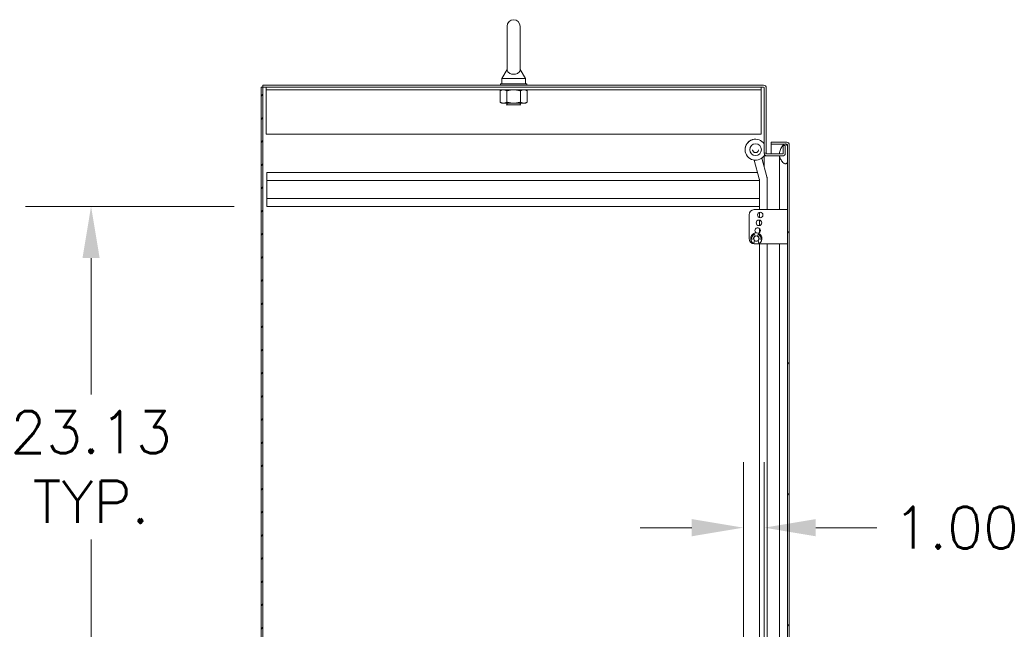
# Model space of a CAD drawing. Header units: inches. Extents: x 3 to 422, y 9 to 266.
# Tile 7 of 41: x 71 to 118, y 163 to 192. Entities that reach past the tile are written whole.
import ezdxf

# ---------------------------------------------------------------- set-up
doc = ezdxf.new("R2010")
doc.units = ezdxf.units.IN
doc.header["$LTSCALE"] = 25
doc.header["$MEASUREMENT"] = 0
for name, color, linetype, lineweight in [('Dimension (ANSI)', 7, 'Continuous', 5), ('Hatch (ANSI)', 7, 'Continuous', 5), ('Visible (ANSI)', 7, 'Continuous', 5)]:
    doc.layers.add(name, color=color, linetype=linetype, lineweight=lineweight)
doc.styles.add('ROMANS', font='romans.shx')
doc.dimstyles.new('Default (ANSI)', dxfattribs={"dimscale": 25, "dimtxt": 0.08, "dimasz": 0.098425, "dimexe": 0.125, "dimexo": 0.0625, "dimgap": 0.031496, "dimtad": 0, "dimtih": 1, "dimtoh": 1, "dimrnd": 1e-08, "dimzin": 0, "dimdsep": 46, "dimtxsty": 'ROMANS', "dimcen": 0.09, "dimdle": 0.393701, "dimclrd": 256, "dimclre": 256, "dimclrt": 256, "dimadec": 0, "dimazin": 0, "dimtfac": 1.25, "dimtofl": 0, "dimtmove": 0, "dimatfit": 3, "dimfxl": 0, "dimtolj": 1, "dimtzin": 0, "dimlwd": -1, "dimlwe": -1, "dimarcsym": 0})

# ---------------------------------------------------------------- blocks, each defined once
blk = doc.blocks.new('*D20')
at = {"layer": 'Defpoints', "color": 0}
for p in [(74.445, 183.371), (82.841, 183.371), (82.841, 160.246)]:
    blk.add_point(p, dxfattribs=at)
at = {"layer": 'Dimension (ANSI)'}
for p, q in [((81.278, 183.371), (71.32, 183.371)), ((74.445, 180.91), (74.445, 174.397)), ((74.445, 162.706), (74.445, 167.489)), ((81.278, 160.246), (71.32, 160.246))]:
    blk.add_line(p, q, dxfattribs=at)
for points in [[(74.035, 180.91), (74.855, 180.91), (74.445, 183.371)], [(74.035, 162.706), (74.855, 162.706), (74.445, 160.246)]]:
    blk.add_solid(points, dxfattribs=at)
at = {"layer": 'Dimension (ANSI)', "insert": (74.445, 170.943), "char_height": 2, "attachment_point": 5, "style": 'ROMANS'}
blk.add_mtext('\\A1;23.13\\PTYP.', dxfattribs=at)
blk = doc.blocks.new('*D24')
at = {"layer": 'Defpoints', "color": 0}
for p in [(106.591, 168.049), (105.591, 160.631), (106.591, 136.281)]:
    blk.add_point(p, dxfattribs=at)
at = {"layer": 'Dimension (ANSI)'}
for p, q in [((105.591, 162.193), (105.591, 171.174)), ((106.591, 137.843), (106.591, 171.174)), ((103.13, 168.049), (100.67, 168.049)), ((109.051, 168.049), (111.962, 168.049))]:
    blk.add_line(p, q, dxfattribs=at)
for points in [[(103.13, 168.46), (103.13, 167.639), (105.591, 168.049)], [(109.051, 168.46), (109.051, 167.639), (106.591, 168.049)]]:
    blk.add_solid(points, dxfattribs=at)
at = {"layer": 'Dimension (ANSI)', "insert": (112.75, 169.049), "char_height": 2, "attachment_point": 1, "style": 'ROMANS'}
blk.add_mtext('\\A1;1.00', dxfattribs=at)

msp = doc.modelspace()

# ---------------------------------------------------------------- hatches: boundary and pattern name
at = {"layer": 'Hatch (ANSI)'}
h = msp.add_hatch(dxfattribs=at)
h.set_pattern_fill('ANSI31', color=256, scale=6.25, style=0)
h.paths.add_polyline_path([(82.6532, 189.0621), (82.5595, 189.0621), (82.5595, 129.1245), (82.6532, 129.1245)])
h = msp.add_hatch(dxfattribs=at)
h.set_pattern_fill('ANSI31', color=256, scale=25, angle=75, style=0)
edge = h.paths.add_edge_path()
edge.add_line((106.9113, 186.3453), (107.5676, 186.3453))
edge.add_line((107.5676, 186.3453), (107.6236, 186.3453))
edge.add_line((107.6236, 186.3453), (107.6613, 186.3453))
edge.add_ellipse((107.6613, 186.314), major_axis=(0, 0.0312), ratio=1, start_angle=270, end_angle=360, ccw=False)
edge.add_line((107.6926, 186.314), (107.6926, 186.2515))
edge.add_line((107.6926, 186.2515), (107.6926, 185.5015))
edge.add_line((107.6926, 185.5015), (107.6926, 136.7515))
edge.add_line((107.6926, 136.7515), (107.6926, 136.0015))
edge.add_line((107.6926, 136.0015), (107.6926, 135.9389))
edge.add_ellipse((107.6613, 135.9389), major_axis=(0.0312, 0), ratio=1, start_angle=270, end_angle=360, ccw=False)
edge.add_line((107.6613, 135.9077), (107.6234, 135.9077))
edge.add_line((107.6234, 135.9077), (107.5679, 135.9077))
edge.add_line((107.5679, 135.9077), (106.9113, 135.9077))
edge.add_line((106.9113, 135.9077), (106.9113, 135.814))
edge.add_line((106.9113, 135.814), (107.6613, 135.814))
edge.add_ellipse((107.6613, 135.9389), major_axis=(0, -0.125), ratio=1, start_angle=0, end_angle=90)
edge.add_line((107.7863, 135.9389), (107.7863, 186.314))
edge.add_ellipse((107.6613, 186.314), major_axis=(0.1249, 0), ratio=1, start_angle=0, end_angle=90)
edge.add_line((107.6613, 186.439), (106.9113, 186.439))
edge.add_line((106.9113, 186.439), (106.9113, 186.3453))
h = msp.add_hatch(dxfattribs=at)
h.set_pattern_fill('ANSI31', color=256, scale=25, angle=-15, style=0)
edge = h.paths.add_edge_path()
edge.add_spline(control_points=[(107.5676, 136.8453), (107.548, 136.8388), (107.529, 136.8271), (107.4917, 136.7984), (107.472, 136.7787), (107.4172, 136.7144), (107.3804, 136.6554), (107.3372, 136.5405), (107.3205, 136.4793), (107.3178, 136.4058)], knot_values=[-2.2571609, -2.2571609, -2.2571609, -2.2571609, -1.9421555, -1.9421555, -1.5382838, -1.5382838, -0.6602481, -0.6602481, -0.0760582, -0.0760582, -0.0760582, -0.0760582], degree=3, periodic=0)
edge.add_line((107.3178, 136.4058), (107.5908, 136.4058))
edge.add_line((107.5908, 136.4058), (107.5908, 136.3121))
edge.add_line((107.5908, 136.3121), (107.3223, 136.3121))
edge.add_spline(control_points=[(107.3223, 136.3121), (107.3285, 136.2654), (107.3403, 136.2196), (107.3813, 136.111), (107.414, 136.0548), (107.471, 135.9793), (107.4975, 135.9514), (107.537, 135.9221), (107.552, 135.9132), (107.5676, 135.9078)], knot_values=[-0.9430852, -0.9430852, -0.9430852, -0.9430852, -0.7120009, -0.7120009, -0.3751501, -0.3751501, -0.1257788, -0.1257788, 0, 0, 0, 0], degree=3, periodic=0)
edge.add_spline(control_points=[(107.5676, 135.9078), (107.5677, 135.9077), (107.5678, 135.9077), (107.5679, 135.9077)], knot_values=[-0.4962532, -0.4962532, -0.4962532, -0.4962532, -0.4953667, -0.4953667, -0.4953667, -0.4953667], degree=3, periodic=0)
edge.add_spline(control_points=[(107.5679, 135.9077), (107.5742, 135.9055), (107.5807, 135.9039), (107.5937, 135.9023), (107.6, 135.9022), (107.6122, 135.9038), (107.6179, 135.9054), (107.6234, 135.9077)], knot_values=[-0.4953667, -0.4953667, -0.4953667, -0.4953667, -0.4372195, -0.4372195, -0.3825643, -0.3825643, -0.3303998, -0.3303998, -0.3303998, -0.3303998], degree=3, periodic=0)
edge.add_spline(control_points=[(107.6234, 135.9077), (107.6263, 135.9089), (107.6292, 135.9103), (107.6426, 135.9181), (107.6516, 135.9268), (107.6731, 135.9542), (107.684, 135.9773), (107.6926, 136.0015)], knot_values=[-0.3303998, -0.3303998, -0.3303998, -0.3303998, -0.3022453, -0.3022453, -0.195919, -0.195919, 0, 0, 0, 0], degree=3, periodic=0)
edge.add_line((107.6926, 136.0015), (107.6926, 136.7515))
edge.add_spline(control_points=[(107.6926, 136.7515), (107.6875, 136.766), (107.6815, 136.7809), (107.6681, 136.8054), (107.6609, 136.8163), (107.6453, 136.8326), (107.6376, 136.8387), (107.6204, 136.8473), (107.6115, 136.8496), (107.5905, 136.851), (107.5787, 136.8489), (107.5676, 136.8453)], knot_values=[-0.4494753, -0.4494753, -0.4494753, -0.4494753, -0.3321231, -0.3321231, -0.2359747, -0.2359747, -0.1608287, -0.1608287, -0.089664, -0.089664, 0, 0, 0, 0], degree=3, periodic=0)
edge = h.paths.add_edge_path()
edge.add_spline(control_points=[(107.3176, 185.8765), (107.3175, 185.8759), (107.3175, 185.8752), (107.3175, 185.8745)], knot_values=[-1.0427391, -1.0427391, -1.0427391, -1.0427391, -1.0395861, -1.0395861, -1.0395861, -1.0395861], degree=3, periodic=0)
edge.add_line((107.3175, 185.8745), (107.4658, 185.8745))
edge.add_ellipse((107.4658, 185.9058), major_axis=(0.0312, 0), ratio=1, start_angle=270, end_angle=360)
edge.add_line((107.4971, 185.9058), (107.4971, 186.2808))
edge.add_line((107.4971, 186.2808), (107.5908, 186.2808))
edge.add_line((107.5908, 186.2808), (107.5908, 185.9058))
edge.add_ellipse((107.4658, 185.9058), major_axis=(0, -0.1249), ratio=1, start_angle=0, end_angle=90, ccw=False)
edge.add_line((107.4658, 185.7808), (107.3242, 185.7808))
edge.add_spline(control_points=[(107.3242, 185.7808), (107.3297, 185.7464), (107.3383, 185.7124), (107.3721, 185.6157), (107.4036, 185.5605), (107.4634, 185.4818), (107.4923, 185.4529), (107.5345, 185.4227), (107.5508, 185.4133), (107.5676, 185.4078)], knot_values=[-0.8885294, -0.8885294, -0.8885294, -0.8885294, -0.7197579, -0.7197579, -0.3955238, -0.3955238, -0.1347707, -0.1347707, 0, 0, 0, 0], degree=3, periodic=0)
edge.add_spline(control_points=[(107.5676, 185.4078), (107.5743, 185.4055), (107.5812, 185.4039), (107.5948, 185.4024), (107.6012, 185.4024), (107.617, 185.4047), (107.6256, 185.4078), (107.6441, 185.4188), (107.6529, 185.4275), (107.6718, 185.452), (107.6826, 185.4728), (107.6926, 185.5015)], knot_values=[-0.6647416, -0.6647416, -0.6647416, -0.6647416, -0.5774144, -0.5774144, -0.4971613, -0.4971613, -0.3816552, -0.3816552, -0.2317188, -0.2317188, 0, 0, 0, 0], degree=3, periodic=0)
edge.add_line((107.6926, 185.5015), (107.6926, 186.2515))
edge.add_spline(control_points=[(107.6926, 186.2515), (107.6873, 186.2663), (107.681, 186.2814), (107.667, 186.3063), (107.6595, 186.3173), (107.6436, 186.3335), (107.6357, 186.3395), (107.6258, 186.3443), (107.6247, 186.3448), (107.6236, 186.3453)], knot_values=[-0.4489058, -0.4489058, -0.4489058, -0.4489058, -0.3290151, -0.3290151, -0.2310988, -0.2310988, -0.1559399, -0.1559399, -0.1468565, -0.1468565, -0.1468565, -0.1468565], degree=3, periodic=0)
edge.add_spline(control_points=[(107.6236, 186.3453), (107.6163, 186.3483), (107.6086, 186.3501), (107.5894, 186.351), (107.5782, 186.3489), (107.5676, 186.3453)], knot_values=[-0.1468565, -0.1468565, -0.1468565, -0.1468565, -0.085923, -0.085923, 0, 0, 0, 0], degree=3, periodic=0)
edge.add_spline(control_points=[(107.5676, 186.3453), (107.5486, 186.3387), (107.5305, 186.3269), (107.4948, 186.298), (107.4761, 186.2781), (107.4237, 186.214), (107.3872, 186.1546), (107.3411, 186.0372), (107.319, 185.9652), (107.3176, 185.8765)], knot_values=[-2.3914218, -2.3914218, -2.3914218, -2.3914218, -2.0558457, -2.0558457, -1.6231424, -1.6231424, -0.6762108, -0.6762108, 0, 0, 0, 0], degree=3, periodic=0)

# ---------------------------------------------------------------- linework, layer by layer
at = {"layer": 'Visible (ANSI)'}
for p, q in [((94.312, 191.9683), (94.312, 189.9083)), ((94.932, 189.9083), (94.932, 191.9683)), ((94.312, 189.9083), (94.062, 189.4683)), ((94.062, 189.4683), (95.182, 189.4683)), ((94.062, 189.4683), (94.062, 189.2183)), ((94.932, 189.9083), (95.182, 189.4683)), ((95.182, 189.4683), (95.182, 189.2183)), ((82.6532, 189.0621), (82.5595, 189.0621)), ((82.5595, 189.0621), (82.5595, 129.1245)), ((106.5595, 189.1558), (82.6532, 189.1558)), ((82.6532, 189.0621), (82.6532, 189.1558)), ((82.6532, 129.1245), (82.6532, 189.0621)), ((106.5595, 189.0621), (82.6532, 189.0621)), ((82.8095, 188.9371), (82.8095, 189.0621)), ((95.247, 189.2183), (93.997, 189.2183)), ((93.997, 189.2183), (93.997, 189.1558)), ((95.247, 189.2183), (95.247, 189.1558)), ((106.4345, 188.9371), (106.4345, 189.0621)), ((106.5908, 185.9058), (106.5908, 189.0309)), ((106.6845, 185.9058), (106.6845, 189.0309)), ((82.8095, 188.9371), (106.4345, 188.9371)), ((82.8095, 188.9371), (82.8095, 188.9215)), ((82.8095, 188.9215), (82.8095, 186.8121)), ((94.0595, 188.9371), (93.9724, 188.8869)), ((93.9724, 188.8869), (93.9724, 188.3464)), ((94.2972, 188.8869), (94.2972, 188.3464)), ((94.9467, 188.8869), (94.9467, 188.3464)), ((95.1845, 188.9371), (95.2715, 188.8869)), ((95.2715, 188.8869), (95.2715, 188.3464)), ((106.4345, 188.9371), (106.4345, 188.9215)), ((106.4345, 186.8121), (106.4345, 188.9215)), ((94.0595, 188.2961), (93.9724, 188.3464)), ((94.0595, 188.2961), (94.1348, 188.2961)), ((94.1348, 188.2961), (94.622, 188.2961)), ((94.247, 188.2961), (94.247, 188.2921)), ((94.997, 188.2921), (94.247, 188.2921)), ((94.307, 188.2608), (94.247, 188.2921)), ((94.307, 188.2358), (94.2734, 188.2183)), ((94.9706, 188.2183), (94.2734, 188.2183)), ((94.622, 188.2961), (95.1091, 188.2961)), ((94.9369, 188.2608), (94.997, 188.2921)), ((94.9369, 188.2358), (94.9706, 188.2183)), ((94.997, 188.2961), (94.997, 188.2921)), ((95.1091, 188.2961), (95.1845, 188.2961)), ((95.1845, 188.2961), (95.2715, 188.3464)), ((82.8095, 186.8121), (106.4345, 186.8121)), ((107.6613, 186.439), (106.9113, 186.439)), ((106.9113, 186.439), (106.9113, 186.3453)), ((106.9113, 186.3453), (107.6613, 186.3453)), ((107.5437, 186.3342), (106.9113, 186.3342)), ((106.9113, 186.3342), (106.9113, 185.8745)), ((107.4971, 186.2808), (107.4971, 185.9058)), ((107.4971, 186.2808), (107.5908, 186.2808)), ((107.5908, 185.9058), (107.5908, 186.2808)), ((107.6613, 186.3342), (107.642, 186.3342)), ((107.6926, 186.314), (107.6926, 135.9389)), ((107.6926, 185.5015), (107.6926, 186.2515)), ((107.7863, 135.9389), (107.7863, 186.314)), ((105.674, 186.0788), (105.674, 186.0791)), ((105.8928, 186.0787), (105.8928, 186.0786)), ((106.0334, 186.0786), (106.0334, 186.0785)), ((106.3147, 186.0786), (106.3147, 186.0785)), ((106.4553, 186.0787), (106.4553, 186.0786)), ((106.5908, 185.7808), (106.5756, 185.7808)), ((106.5757, 185.781), (106.5908, 185.781)), ((106.5908, 185.9058), (106.6845, 185.9058)), ((106.5908, 185.8025), (106.5908, 185.781)), ((106.7157, 185.7808), (106.5908, 185.7808)), ((106.5908, 185.2529), (106.5908, 185.7808)), ((106.7157, 185.8745), (107.4658, 185.8745)), ((107.4658, 185.7808), (106.7157, 185.7808)), ((107.3175, 185.3765), (107.3175, 185.7808)), ((106.1119, 185.5827), (106.3527, 184.6841)), ((106.4762, 185.6804), (106.7169, 184.7823)), ((107.3175, 183.2203), (107.3175, 185.3765)), ((82.8408, 184.9958), (106.2692, 184.9958)), ((82.8408, 184.6108), (82.8408, 184.9958)), ((82.8408, 184.6108), (82.8408, 183.7558)), ((82.8408, 184.6108), (106.3561, 184.6108)), ((106.3561, 184.6582), (106.3561, 183.2203)), ((106.7331, 184.6582), (106.7331, 184.6588)), ((106.7331, 183.2203), (106.7331, 184.6582)), ((82.8408, 183.7558), (106.3561, 183.7558)), ((82.8408, 183.3708), (82.8408, 183.7558)), ((82.8408, 183.3708), (106.3561, 183.3708)), ((105.8626, 181.8403), (105.8626, 182.9703)), ((106.1126, 183.2203), (107.5676, 183.2203)), ((106.3561, 183.0895), (106.3561, 182.841)), ((107.6926, 183.2203), (107.5676, 183.2203)), ((106.3561, 182.7196), (106.3561, 182.461)), ((106.1317, 182.0115), (106.1536, 181.9515)), ((106.2665, 181.9515), (106.2884, 182.0115)), ((106.3561, 182.3162), (106.3561, 182.1144)), ((106.0854, 181.836), (106.0118, 181.8092)), ((106.0901, 181.6023), (106.1285, 181.7458)), ((107.5676, 181.5903), (106.1126, 181.5903)), ((106.2916, 181.7458), (106.3301, 181.6023)), ((106.4083, 181.8092), (106.3347, 181.836)), ((106.3561, 181.5903), (106.3561, 161.6582)), ((106.7331, 162.3981), (106.7331, 181.5903)), ((107.3175, 161.4915), (107.3175, 181.5903)), ((107.5676, 181.5903), (107.6926, 181.5903))]:
    msp.add_line(p, q, dxfattribs=at)
for centre, radius in [((106.174, 186.0786), 0.2812), ((106.3976, 182.9653), 0.131), ((106.3351, 182.5903), 0.131), ((106.2101, 181.8403), 0.1247)]:
    msp.add_circle(centre, radius, dxfattribs=at)
for centre, radius, start, end in [((94.622, 191.9683), 0.31, 0, 180), ((106.5595, 189.0309), 0.1249, 0, 90), ((106.5595, 189.0309), 0.0312, 0, 90), ((94.3005, 188.2483), 0.0141, 297.5, 62.5), ((94.9434, 188.2483), 0.0141, 117.5, 242.5), ((107.6613, 186.314), 0.1249, 0, 90), ((107.6613, 186.314), 0.0312, 0, 90), ((106.7157, 185.9058), 0.1249, 180, 270), ((106.7157, 185.9058), 0.0312, 180, 270), ((107.4658, 185.9058), 0.1249, 270, 0), ((107.4658, 185.9058), 0.0312, 270, 0), ((106.1126, 182.9703), 0.25, 90, 180), ((106.2101, 181.8403), 0.2665, 296.76174, 243.23826), ((106.2424, 181.8028), 0.266, 123.83201, 172.8628), ((106.2101, 181.8403), 0.131, 116.58666, 182.83712), ((106.1082, 182.003), 0.025, 20, 123.83201), ((106.2726, 182.2153), 0.131, 284.99173, 236.08362), ((106.2101, 181.8403), 0.131, 357.16288, 63.41334), ((106.3119, 182.003), 0.025, 56.16799, 160), ((106.1777, 181.8028), 0.266, 7.1372, 56.16799), ((106.1126, 181.8403), 0.25, 180, 270), ((106.0033, 181.8327), 0.025, 172.8628, 290), ((106.2101, 181.8403), 0.131, 230.50039, 309.49961), ((106.4168, 181.8327), 0.025, 250, 7.1372)]:
    msp.add_arc(centre, radius, start, end, dxfattribs=at)
for centre, major_axis, ratio, start_param, end_param in [((106.174, 186.0788), (0.4167, 0.2763), 0.9999997, 0, 5.1924269), ((106.174, 186.0791), (0.4167, 0.2763), 0.9999997, 0, 2.5561122), ((106.174, 186.0787), (-0.2813, 0), 0.9999992, 3.1415927, 6.2831853)]:
    msp.add_ellipse(centre, major_axis=major_axis, ratio=ratio, start_param=start_param, end_param=end_param, dxfattribs=at)
for points, knots in [([(94.932, 189.9083), (94.932, 189.9083), (94.932, 189.9067), (94.9318, 189.8971), (94.9311, 189.8844), (94.9242, 189.8454), (94.9123, 189.8082), (94.8597, 189.749), (94.8331, 189.7293), (94.7758, 189.7004), (94.7449, 189.6896), (94.68, 189.6763), (94.6477, 189.6733), (94.5836, 189.6743), (94.5529, 189.678), (94.4938, 189.6915), (94.4663, 189.7014), (94.4138, 189.7277), (94.3905, 189.7447), (94.3488, 189.7866), (94.3334, 189.8123), (94.3132, 189.8672), (94.3122, 189.8942), (94.312, 189.9068), (94.312, 189.9083), (94.312, 189.9083)], [0.9142381, 0.9142381, 0.9142381, 0.9142381, 0.9520549, 0.9520549, 1.0311037, 1.0311037, 1.1787345, 1.1787345, 1.276263, 1.276263, 1.362415, 1.362415, 1.4398265, 1.4398265, 1.5142017, 1.5142017, 1.5926848, 1.5926848, 1.6852455, 1.6852455, 1.8026878, 1.8026878, 1.9462224, 1.9462224, 1.9858069, 1.9858069, 1.9858069, 1.9858069]), ([(107.5676, 186.3453), (107.5486, 186.3387), (107.5305, 186.3269), (107.4948, 186.298), (107.4761, 186.2781), (107.4237, 186.214), (107.3872, 186.1546), (107.3411, 186.0372), (107.319, 185.9652), (107.3176, 185.8765)], [-2.3914218, -2.3914218, -2.3914218, -2.3914218, -2.0558457, -2.0558457, -1.6231424, -1.6231424, -0.6762108, -0.6762108, 0, 0, 0, 0]), ([(107.6926, 186.2515), (107.6873, 186.2663), (107.681, 186.2814), (107.667, 186.3063), (107.6595, 186.3173), (107.6436, 186.3335), (107.6357, 186.3395), (107.6186, 186.3478), (107.6098, 186.35), (107.5894, 186.351), (107.5782, 186.3489), (107.5676, 186.3453)], [-0.44890583, -0.44890583, -0.44890583, -0.44890583, -0.32901514, -0.32901514, -0.23109884, -0.23109884, -0.15593989, -0.15593989, -0.08592304, -0.08592304, 0, 0, 0, 0]), ([(107.6926, 186.314), (107.6926, 186.3204), (107.6794, 186.3267), (107.664, 186.3331), (107.6631, 186.3335), (107.6622, 186.3338), (107.6613, 186.3342)], [0, 0, 0, 0, 1.4834748, 1.4834748, 1.4834748, 1.5707963, 1.5707963, 1.5707963, 1.5707963]), ([(106.3147, 186.0785), (106.3147, 186.0635), (106.3122, 186.0485), (106.3028, 186.02), (106.2958, 186.0065), (106.2779, 185.9824), (106.267, 185.9719), (106.2424, 185.9547), (106.2287, 185.948), (106.2, 185.9394), (106.1849, 185.9375), (106.1549, 185.9383), (106.14, 185.9412), (106.1118, 185.9515), (106.0986, 185.9589), (106.075, 185.9775), (106.0648, 185.9887), (106.0483, 186.0137), (106.0421, 186.0276), (106.035, 186.0539), (106.0334, 186.0662), (106.0334, 186.0785)], [3.8213534, 3.8213534, 3.8213534, 3.8213534, 4.1413533, 4.1413533, 4.4613533, 4.4613533, 4.7813532, 4.7813532, 5.1013533, 5.1013533, 5.4213533, 5.4213533, 5.7413534, 5.7413534, 6.0613535, 6.0613535, 6.3813536, 6.3813536, 6.7013535, 6.7013535, 6.9629461, 6.9629461, 6.9629461, 6.9629461]), ([(107.3242, 185.7808), (107.3297, 185.7464), (107.3383, 185.7124), (107.3721, 185.6157), (107.4036, 185.5605), (107.4634, 185.4818), (107.4923, 185.4529), (107.5345, 185.4227), (107.5508, 185.4133), (107.5676, 185.4078)], [-0.8885294, -0.8885294, -0.8885294, -0.8885294, -0.71975792, -0.71975792, -0.39552384, -0.39552384, -0.13477068, -0.13477068, 0, 0, 0, 0]), ([(107.5676, 185.4078), (107.5743, 185.4055), (107.5812, 185.4039), (107.5948, 185.4024), (107.6012, 185.4024), (107.617, 185.4047), (107.6256, 185.4078), (107.6441, 185.4188), (107.6529, 185.4275), (107.6718, 185.452), (107.6826, 185.4728), (107.6926, 185.5015)], [-0.66474161, -0.66474161, -0.66474161, -0.66474161, -0.57741441, -0.57741441, -0.49716126, -0.49716126, -0.38165516, -0.38165516, -0.23171884, -0.23171884, 0, 0, 0, 0]), ([(106.7169, 184.7823), (106.719, 184.7743), (106.721, 184.7662), (106.7244, 184.7499), (106.7259, 184.7417), (106.7285, 184.7252), (106.7296, 184.717), (106.7314, 184.7004), (106.732, 184.6921), (106.7329, 184.6755), (106.7331, 184.6672), (106.7331, 184.6588)], [4.45058959, 4.45058959, 4.45058959, 4.45058959, 4.50294947, 4.50294947, 4.55530935, 4.55530935, 4.60766923, 4.60766923, 4.6600291, 4.6600291, 4.71238898, 4.71238898, 4.71238898, 4.71238898]), ([(106.3527, 184.6841), (106.3532, 184.6824), (106.3536, 184.6807), (106.3543, 184.6773), (106.3546, 184.6755), (106.3552, 184.6721), (106.3554, 184.6704), (106.3558, 184.6669), (106.3559, 184.6651), (106.3561, 184.6617), (106.3561, 184.6599), (106.3561, 184.6582)], [4.45058959, 4.45058959, 4.45058959, 4.45058959, 4.50294947, 4.50294947, 4.55530935, 4.55530935, 4.60766923, 4.60766923, 4.6600291, 4.6600291, 4.71238898, 4.71238898, 4.71238898, 4.71238898])]:
    msp.add_open_spline(points, degree=3, knots=knots, dxfattribs=at)
for points in [[(94.1348, 188.9371), (94.0595, 188.9371), (93.9724, 188.8869)], [(94.2972, 188.8869), (94.2102, 188.9371), (94.1348, 188.9371)], [(94.622, 188.9371), (94.4712, 188.9371), (94.2972, 188.8869)], [(94.9467, 188.8869), (94.7727, 188.9371), (94.622, 188.9371)], [(95.1091, 188.9371), (95.0337, 188.9371), (94.9467, 188.8869)], [(95.2715, 188.8869), (95.1845, 188.9371), (95.1091, 188.9371)], [(93.9724, 188.3464), (94.0595, 188.2961), (94.1348, 188.2961)], [(94.1348, 188.2961), (94.2102, 188.2961), (94.2972, 188.3464)], [(94.2972, 188.3464), (94.4712, 188.2961), (94.622, 188.2961)], [(94.622, 188.2961), (94.7727, 188.2961), (94.9467, 188.3464)], [(94.9467, 188.3464), (95.0337, 188.2961), (95.1091, 188.2961)], [(95.1091, 188.2961), (95.1845, 188.2961), (95.2715, 188.3464)]]:
    msp.add_rational_spline(points, [1, 1.0379548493, 1], degree=2, dxfattribs=at)
for points in [[(107.6872, 186.3315), (107.6787, 186.3324), (107.67, 186.3333), (107.6613, 186.3342)], [(107.3176, 185.8765), (107.3175, 185.8759), (107.3175, 185.8752), (107.3175, 185.8745)]]:
    msp.add_open_spline(points, degree=3, dxfattribs=at)

# ---------------------------------------------------------------- dimensions: what is measured, and where the dimension line sits
at = {"layer": 'Dimension (ANSI)'}
dim = msp.add_linear_dim(base=(74.4452384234, 183.3708346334), p1=(82.840764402, 160.2458346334), p2=(82.840764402, 183.3708346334), angle=90, text='<>\\PTYP.', dimstyle='Default (ANSI)', override={"dimdec": 2, "dimtp": 0, "dimtm": 0, "dimtdec": 2, "dimatfit": 1}, dxfattribs=at)
dim.commit()
dim.dimension.update_dxf_attribs({"geometry": '*D20', "text_midpoint": (74.4452384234, 170.9432423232), "dimtype": 160})
dim = msp.add_linear_dim(base=(106.5908, 168.0494), p1=(105.5908, 160.6308), p2=(106.5908, 136.2809), angle=180, dimstyle='Default (ANSI)', override={"dimtih": 0, "dimtoh": 0, "dimdec": 2, "dimtp": 0, "dimtm": 0, "dimtdec": 2, "dimatfit": 1}, dxfattribs=at)
dim.commit()
dim.dimension.update_dxf_attribs({"geometry": '*D24', "text_midpoint": (115.6545, 168.0494), "dimtype": 160})

doc.saveas('drawing.dxf')
